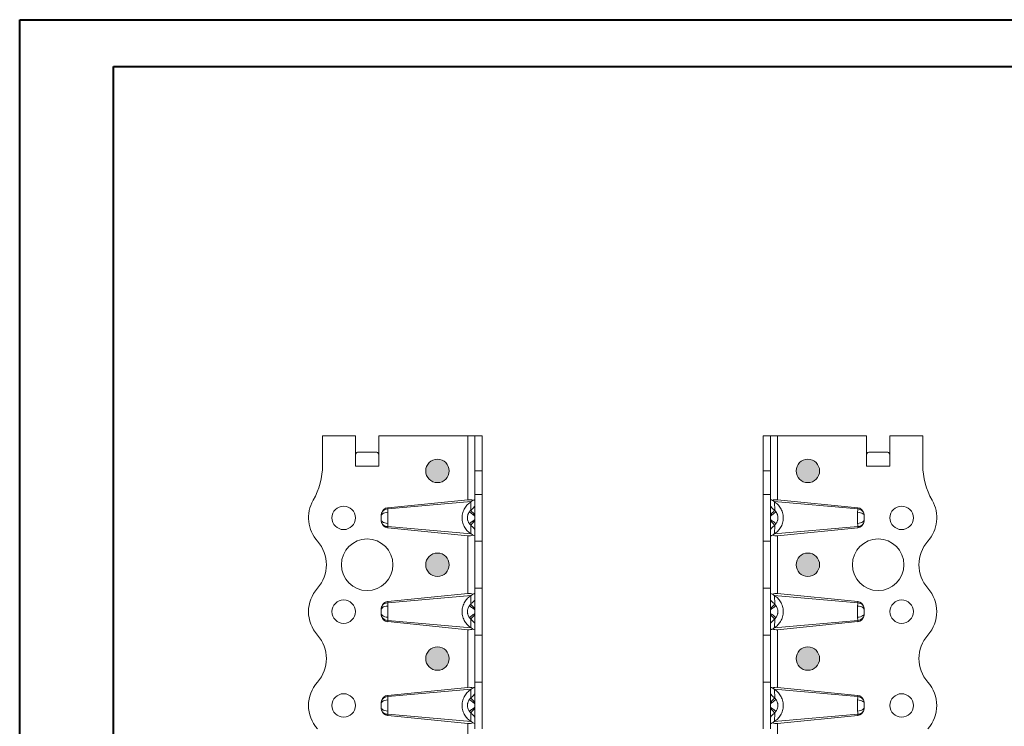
# Model space of a CAD drawing. Header units: millimetres. Extents: x 0 to 210, y 0 to 297.
# Tile 7 of 8: x 0 to 105, y 222 to 297. Entities that reach past the tile are written whole.
import ezdxf

# ---------------------------------------------------------------- set-up
doc = ezdxf.new("R2010")
doc.units = ezdxf.units.MM

msp = doc.modelspace()

# ---------------------------------------------------------------- hatches: boundary and pattern name
at = {"linetype": 'Continuous'}
h = msp.add_hatch(color=7, dxfattribs=at)
edge = h.paths.add_edge_path(flags=0)
edge.add_arc((44.63, 249.12), 1.25, 0, 360)
h = msp.add_hatch(color=7, dxfattribs=at)
edge = h.paths.add_edge_path(flags=0)
edge.add_arc((84.13, 249.12), 1.25, 0, 360)
h = msp.add_hatch(color=7, dxfattribs=at)
edge = h.paths.add_edge_path(flags=0)
edge.add_arc((44.63, 239.12), 1.25, 0, 360)
h = msp.add_hatch(color=7, dxfattribs=at)
edge = h.paths.add_edge_path(flags=0)
edge.add_arc((84.13, 239.12), 1.25, 0, 360)
h = msp.add_hatch(color=7, dxfattribs=at)
edge = h.paths.add_edge_path(flags=0)
edge.add_arc((44.63, 229.12), 1.25, 0, 360)
h = msp.add_hatch(color=7, dxfattribs=at)
edge = h.paths.add_edge_path(flags=0)
edge.add_arc((84.13, 229.12), 1.25, 0, 360)

# ---------------------------------------------------------------- linework, layer by layer
at = {"color": 7, "linetype": 'Continuous', "lineweight": 40}
for p, q in [((0.08, 0.21), (0.08, 297.21)), ((0.08, 297.21), (210.08, 297.21)), ((10.08, 292.21), (205.08, 292.21)), ((10.08, 5.21), (10.08, 292.21))]:
    msp.add_line(p, q, dxfattribs=at)
at = {"color": 7, "linetype": 'Continuous', "lineweight": 15}
for p, q in [((32.38, 252.87), (32.38, 249.74)), ((35.88, 252.87), (32.38, 252.87)), ((35.88, 249.62), (35.88, 252.87)), ((38.38, 252.87), (38.38, 249.62)), ((38.38, 252.87), (47.88, 252.87)), ((47.88, 252.87), (47.88, 246.05)), ((48.63, 252.87), (47.88, 252.87)), ((48.63, 252.87), (49.38, 252.87)), ((48.63, 249.12), (48.63, 252.87)), ((49.38, 252.87), (49.38, 249.12)), ((79.38, 252.87), (80.13, 252.87)), ((79.38, 249.12), (79.38, 252.87)), ((80.13, 252.87), (80.13, 249.12)), ((80.13, 252.87), (80.88, 252.87)), ((80.88, 246.05), (80.88, 252.87)), ((80.88, 252.87), (90.38, 252.87)), ((90.38, 249.62), (90.38, 252.87)), ((92.88, 252.87), (92.88, 249.62)), ((96.38, 252.87), (92.88, 252.87)), ((96.38, 249.74), (96.38, 252.87)), ((38.07, 251.12), (36.2, 251.12)), ((92.57, 251.12), (90.7, 251.12)), ((35.89, 250.92), (35.89, 249.62)), ((38.38, 249.62), (38.38, 250.92)), ((90.39, 250.92), (90.39, 249.62)), ((92.88, 249.62), (92.88, 250.92)), ((35.89, 249.62), (35.88, 249.62)), ((35.89, 249.62), (35.89, 249.62)), ((38.38, 249.62), (35.89, 249.62)), ((38.38, 249.62), (38.38, 249.62)), ((38.38, 249.62), (38.38, 249.62)), ((49.38, 249.12), (48.63, 249.12)), ((48.63, 246.62), (48.63, 249.12)), ((49.38, 249.12), (49.38, 246.62)), ((79.38, 249.12), (80.13, 249.12)), ((79.38, 246.62), (79.38, 249.12)), ((80.13, 249.12), (80.13, 246.62)), ((90.39, 249.62), (90.38, 249.62)), ((90.39, 249.62), (90.39, 249.62)), ((92.88, 249.62), (90.39, 249.62)), ((92.88, 249.62), (92.88, 249.62)), ((92.88, 249.62), (92.88, 249.62)), ((39.32, 245.19), (47.88, 246.05)), ((48.22, 245.85), (39.32, 245.07)), ((48.18, 244.91), (48.19, 245.83)), ((49.38, 246.62), (48.63, 246.62)), ((48.63, 241.62), (48.63, 246.62)), ((49.38, 246.62), (49.38, 241.62)), ((79.38, 246.62), (80.13, 246.62)), ((79.38, 241.62), (79.38, 246.62)), ((80.13, 246.62), (80.13, 241.62)), ((89.45, 245.07), (80.55, 245.85)), ((80.57, 245.83), (80.59, 244.91)), ((80.88, 246.05), (89.45, 245.19)), ((39.32, 245.07), (39.32, 245.19)), ((89.45, 245.19), (89.45, 245.07)), ((39.32, 243.18), (48.22, 242.4)), ((39.32, 243.06), (39.32, 243.18)), ((47.88, 242.2), (39.32, 243.06)), ((48.19, 242.42), (48.18, 243.33)), ((80.55, 242.4), (89.45, 243.18)), ((80.59, 243.33), (80.57, 242.42)), ((89.45, 243.06), (80.88, 242.2)), ((89.45, 243.18), (89.45, 243.06)), ((47.88, 242.2), (47.88, 236.05)), ((49.38, 241.62), (48.63, 241.62)), ((48.63, 236.62), (48.63, 241.62)), ((49.38, 241.62), (49.38, 236.62)), ((79.38, 241.62), (80.13, 241.62)), ((79.38, 236.62), (79.38, 241.62)), ((80.13, 241.62), (80.13, 236.62)), ((80.88, 236.05), (80.88, 242.2)), ((49.38, 236.62), (48.63, 236.62)), ((48.63, 231.62), (48.63, 236.62)), ((49.38, 236.62), (49.38, 231.62)), ((79.38, 236.62), (80.13, 236.62)), ((79.38, 231.62), (79.38, 236.62)), ((80.13, 236.62), (80.13, 231.62)), ((39.32, 235.19), (47.88, 236.05)), ((48.22, 235.85), (39.32, 235.07)), ((48.18, 234.91), (48.19, 235.83)), ((89.45, 235.07), (80.55, 235.85)), ((80.57, 235.83), (80.59, 234.91)), ((80.88, 236.05), (89.45, 235.19)), ((39.32, 235.07), (39.32, 235.19)), ((89.45, 235.19), (89.45, 235.07)), ((39.32, 233.18), (48.22, 232.4)), ((39.32, 233.06), (39.32, 233.18)), ((48.19, 232.42), (48.18, 233.33)), ((80.55, 232.4), (89.45, 233.18)), ((80.59, 233.33), (80.57, 232.42)), ((89.45, 233.18), (89.45, 233.06)), ((47.88, 232.2), (39.32, 233.06)), ((47.88, 232.2), (47.88, 226.05)), ((89.45, 233.06), (80.88, 232.2)), ((80.88, 226.05), (80.88, 232.2)), ((49.38, 231.62), (48.63, 231.62)), ((48.63, 226.62), (48.63, 231.62)), ((49.38, 231.62), (49.38, 226.62)), ((79.38, 231.62), (80.13, 231.62)), ((79.38, 226.62), (79.38, 231.62)), ((80.13, 231.62), (80.13, 226.62)), ((39.32, 225.19), (47.88, 226.05)), ((48.22, 225.85), (39.32, 225.07)), ((48.18, 224.91), (48.19, 225.83)), ((49.38, 226.62), (48.63, 226.62)), ((48.63, 221.62), (48.63, 226.62)), ((49.38, 226.62), (49.38, 221.62)), ((79.38, 226.62), (80.13, 226.62)), ((79.38, 221.62), (79.38, 226.62)), ((80.13, 226.62), (80.13, 221.62)), ((89.45, 225.07), (80.55, 225.85)), ((80.57, 225.83), (80.59, 224.91)), ((80.88, 226.05), (89.45, 225.19)), ((39.32, 225.07), (39.32, 225.19)), ((89.45, 225.19), (89.45, 225.07)), ((39.32, 223.18), (48.22, 222.4)), ((39.32, 223.06), (39.32, 223.18)), ((47.88, 222.2), (39.32, 223.06)), ((48.19, 222.42), (48.18, 223.33)), ((80.55, 222.4), (89.45, 223.18)), ((80.59, 223.33), (80.57, 222.42)), ((89.45, 223.06), (80.88, 222.2)), ((89.45, 223.18), (89.45, 223.06)), ((47.88, 222.2), (47.88, 216.05)), ((80.88, 216.05), (80.88, 222.2))]:
    msp.add_line(p, q, dxfattribs=at)
for centre, radius in [((44.63, 249.12), 1.25), ((84.13, 249.12), 1.25), ((34.63, 244.12), 1.25), ((94.13, 244.12), 1.25), ((37.13, 239.12), 2.75), ((91.63, 239.12), 2.75), ((44.63, 239.12), 1.25), ((84.13, 239.12), 1.25), ((34.63, 234.12), 1.25), ((94.13, 234.12), 1.25), ((44.63, 229.12), 1.25), ((84.13, 229.12), 1.25), ((34.63, 224.12), 1.25), ((94.13, 224.12), 1.25)]:
    msp.add_circle(centre, radius, dxfattribs=at)
at = {"color": 7, "linetype": 'Continuous', "lineweight": 0}
for centre in [(44.63, 249.12), (84.13, 249.12), (44.63, 239.12), (84.13, 239.12), (44.63, 229.12), (84.13, 229.12)]:
    msp.add_circle(centre, 1.25, dxfattribs=at)
at = {"color": 7, "linetype": 'Continuous', "lineweight": 15}
for centre, radius, start, end in [((24.88, 249.74), 7.5, 330.0736, 0), ((103.88, 249.74), 7.5, 180, 209.9264), ((34.63, 244.12), 3.75, 150.0736, 221.8103), ((94.13, 244.12), 3.75, 318.1897, 29.9264), ((29.04, 239.12), 3.75, 318.1897, 41.8103), ((99.72, 239.12), 3.75, 138.1897, 221.8103), ((34.63, 234.12), 3.75, 138.1897, 221.8103), ((94.13, 234.12), 3.75, 318.1897, 41.8103), ((29.04, 229.12), 3.75, 318.1897, 41.8103), ((99.72, 229.12), 3.75, 138.1897, 221.8103), ((34.63, 224.12), 3.75, 138.1897, 221.8103), ((94.13, 224.12), 3.75, 318.1897, 41.8103)]:
    msp.add_arc(centre, radius, start, end, dxfattribs=at)
for centre, major_axis, ratio, start_param, end_param in [((36.2, 249.62), (0, 1.5), 0.415, 0, 0.523599), ((38.07, 249.62), (0, 1.5), 0.415, 5.759587, 6.283185), ((90.7, 249.62), (0, 1.5), 0.415, 0, 0.523599), ((92.57, 249.62), (0, 1.5), 0.415, 5.759587, 6.283185), ((47.88, 245.65), (0.748, 0.104), 0.526022, 0.708779, 1.497812), ((80.88, 245.65), (0.748, -0.104), 0.526022, 1.64378, 2.432814), ((39.38, 244.35), (0, 0.85), 0.882353, 0.088007, 1.236214), ((89.38, 244.35), (0, -0.85), 0.882353, 1.905379, 3.053585), ((39.38, 243.9), (0, 0.85), 0.882353, 1.905379, 3.053585), ((89.38, 243.9), (0, -0.85), 0.882353, 0.088007, 1.236214), ((47.88, 242.6), (0.748, -0.104), 0.526022, 4.785373, 5.574407), ((80.88, 242.6), (0.748, 0.104), 0.526022, 3.850371, 4.639405), ((47.88, 235.65), (0.748, 0.104), 0.526022, 0.708779, 1.497812), ((80.88, 235.65), (0.748, -0.104), 0.526022, 1.64378, 2.432814), ((39.38, 234.35), (0, 0.85), 0.882353, 0.088007, 1.236214), ((89.38, 234.35), (0, -0.85), 0.882353, 1.905379, 3.053585), ((39.38, 233.9), (0, 0.85), 0.882353, 1.905379, 3.053585), ((89.38, 233.9), (0, -0.85), 0.882353, 0.088007, 1.236214), ((47.88, 232.6), (0.748, -0.104), 0.526022, 4.785373, 5.574407), ((80.88, 232.6), (0.748, 0.104), 0.526022, 3.850371, 4.639405), ((47.88, 225.65), (0.748, 0.104), 0.526022, 0.708779, 1.497812), ((80.88, 225.65), (0.748, -0.104), 0.526022, 1.64378, 2.432814), ((39.38, 224.35), (0, 0.85), 0.882353, 0.088007, 1.236214), ((89.38, 224.35), (0, -0.85), 0.882353, 1.905379, 3.053585), ((39.38, 223.9), (0, 0.85), 0.882353, 1.905379, 3.053585), ((89.38, 223.9), (0, -0.85), 0.882353, 0.088007, 1.236214), ((47.88, 222.6), (0.748, -0.104), 0.526022, 4.785373, 5.574407), ((80.88, 222.6), (0.748, 0.104), 0.526022, 3.850371, 4.639405)]:
    msp.add_ellipse(centre, major_axis=major_axis, ratio=ratio, start_param=start_param, end_param=end_param, dxfattribs=at)
for points, knots in [([(48.19, 242.42), (48.13, 242.46), (48.07, 242.5), (47.95, 242.6), (47.9, 242.65), (47.74, 242.81), (47.64, 242.94), (47.5, 243.15), (47.46, 243.23), (47.39, 243.39), (47.36, 243.48), (47.31, 243.65), (47.29, 243.74), (47.26, 243.93), (47.25, 244.02), (47.25, 244.22), (47.26, 244.31), (47.29, 244.5), (47.31, 244.59), (47.36, 244.77), (47.39, 244.85), (47.46, 245.01), (47.5, 245.09), (47.63, 245.31), (47.73, 245.43), (47.9, 245.6), (47.95, 245.65), (48.07, 245.75), (48.13, 245.79), (48.19, 245.83)], [0, 0, 0, 0, 0.0625, 0.0625, 0.125, 0.125, 0.25, 0.25, 0.3125, 0.3125, 0.375, 0.375, 0.4375, 0.4375, 0.5, 0.5, 0.5625, 0.5625, 0.625, 0.625, 0.6875, 0.6875, 0.75, 0.75, 0.875, 0.875, 0.9375, 0.9375, 1, 1, 1, 1]), ([(48.41, 245.98), (48.45, 246), (48.48, 246.01), (48.53, 246.03), (48.56, 246.04), (48.61, 246.06), (48.63, 246.06), (48.63, 246.05)], [0, 0, 0, 0, 0.25, 0.25, 0.5, 0.5, 1, 1, 1, 1]), ([(80.13, 246.05), (80.13, 246.06), (80.14, 246.06), (80.16, 246.06), (80.17, 246.05), (80.23, 246.04), (80.28, 246.01), (80.35, 245.98)], [0, 0, 0, 0, 0.25, 0.25, 0.5, 0.5, 1, 1, 1, 1]), ([(80.57, 245.83), (80.63, 245.79), (80.69, 245.75), (80.81, 245.65), (80.87, 245.6), (81.03, 245.44), (81.13, 245.31), (81.26, 245.09), (81.3, 245.02), (81.37, 244.86), (81.41, 244.77), (81.46, 244.6), (81.48, 244.5), (81.51, 244.32), (81.51, 244.23), (81.51, 244.03), (81.51, 243.94), (81.48, 243.75), (81.46, 243.66), (81.41, 243.48), (81.38, 243.4), (81.31, 243.24), (81.26, 243.16), (81.13, 242.94), (81.03, 242.82), (80.87, 242.65), (80.81, 242.6), (80.69, 242.5), (80.63, 242.46), (80.57, 242.42)], [0, 0, 0, 0, 0.0625, 0.0625, 0.125, 0.125, 0.25, 0.25, 0.3125, 0.3125, 0.375, 0.375, 0.4375, 0.4375, 0.5, 0.5, 0.5625, 0.5625, 0.625, 0.625, 0.6875, 0.6875, 0.75, 0.75, 0.875, 0.875, 0.9375, 0.9375, 1, 1, 1, 1]), ([(39.32, 244.72), (39.22, 244.71), (39.01, 244.68), (38.78, 244.57), (38.66, 244.44), (38.63, 244.35), (38.63, 244.3)], [0, 0, 0, 0, 0.285714, 0.571429, 0.785714, 1, 1, 1, 1]), ([(39.32, 245.07), (39.21, 245.06), (39, 245), (38.78, 244.83), (38.7, 244.69), (38.67, 244.63)], [0, 0, 0, 0, 0.2857143, 0.5714286, 0.7743367, 0.7743367, 0.7743367, 0.7743367]), ([(39.32, 244.72), (39.32, 244.78), (39.32, 244.92), (39.32, 245.02), (39.32, 245.07)], [-0.03148795, -0.03148795, -0.03148795, -0.03148795, -0.0179513, 0.00000001, 0.00000001, 0.00000001, 0.00000001]), ([(39.32, 243.53), (39.32, 243.58), (39.33, 243.69), (39.33, 243.86), (39.33, 244.03), (39.33, 244.18), (39.33, 244.3), (39.33, 244.39), (39.33, 244.54), (39.32, 244.64), (39.32, 244.72)], [-0.10675045, -0.10675045, -0.10675045, -0.10675045, -0.09599928, -0.0852481, -0.07449692, -0.06374574, -0.05837015, -0.05299456, -0.04761897, -0.03149221, -0.03149221, -0.03149221, -0.03149221]), ([(48.03, 244.75), (48, 244.7), (47.95, 244.62), (47.89, 244.51), (47.85, 244.38), (47.82, 244.22), (47.82, 244.04), (47.84, 243.91), (47.88, 243.79), (47.92, 243.68), (47.98, 243.57), (48.01, 243.52), (48.03, 243.5)], [-0.09692135, -0.09692135, -0.09692135, -0.09692135, -0.08573721, -0.08014514, -0.07455307, -0.06336893, -0.05218479, -0.04379669, -0.04100065, -0.02981651, -0.02422444, -0.01863237, -0.01863237, -0.01863237, -0.01863237]), ([(48.18, 244.91), (48.17, 244.91), (48.15, 244.89), (48.11, 244.85), (48.07, 244.8), (48.04, 244.77), (48.03, 244.75)], [0, 0, 0, 0, 0.165458, 0.391319, 0.696018, 1, 1, 1, 1]), ([(48.03, 244.75), (48.03, 244.75), (48.03, 244.75), (48.03, 244.75), (48.04, 244.74), (48.05, 244.73), (48.08, 244.72), (48.13, 244.68), (48.25, 244.59), (48.44, 244.45), (48.57, 244.35), (48.63, 244.31)], [0, 0, 0, 0, 0.017857, 0.035714, 0.071429, 0.142857, 0.214286, 0.285714, 0.571429, 0.785714, 1, 1, 1, 1]), ([(48.63, 245.36), (48.58, 245.3), (48.52, 245.25), (48.42, 245.15), (48.37, 245.1), (48.29, 245.03), (48.26, 245), (48.21, 244.95), (48.2, 244.93), (48.18, 244.91)], [-0.126791, -0.126791, -0.126791, -0.126791, -0.0817802, -0.0817802, -0.0412071, -0.0412071, -0.0158489, -0.0158489, 0, 0, 0, 0]), ([(48.18, 244.91), (48.19, 244.9), (48.3, 244.79), (48.53, 244.55), (48.63, 244.44)], [0, 0, 0, 0, 0.5, 0.9184242, 0.9184242, 0.9184242, 0.9184242]), ([(80.59, 244.91), (80.57, 244.93), (80.55, 244.95), (80.5, 245), (80.47, 245.03), (80.39, 245.1), (80.34, 245.15), (80.24, 245.25), (80.19, 245.3), (80.13, 245.36)], [-0.126791, -0.126791, -0.126791, -0.126791, -0.1109421, -0.1109421, -0.0855839, -0.0855839, -0.0450108, -0.0450108, 0, 0, 0, 0]), ([(80.13, 244.44), (80.24, 244.55), (80.47, 244.79), (80.58, 244.9), (80.59, 244.91)], [0, 0, 0, 0, 0.4184242, 0.9184242, 0.9184242, 0.9184242, 0.9184242]), ([(80.13, 244.31), (80.2, 244.35), (80.33, 244.45), (80.52, 244.59), (80.63, 244.68), (80.69, 244.72), (80.71, 244.73), (80.72, 244.74), (80.73, 244.75), (80.73, 244.75), (80.73, 244.75), (80.73, 244.75)], [0, 0, 0, 0, 0.214286, 0.428571, 0.714286, 0.785714, 0.857143, 0.928571, 0.964286, 0.982143, 1, 1, 1, 1]), ([(80.73, 244.75), (80.72, 244.77), (80.7, 244.8), (80.65, 244.86), (80.61, 244.89), (80.59, 244.91)], [0, 0, 0, 0, 0.279334, 0.608707, 1, 1, 1, 1]), ([(80.73, 243.5), (80.75, 243.52), (80.79, 243.57), (80.85, 243.68), (80.89, 243.79), (80.92, 243.91), (80.94, 244.04), (80.94, 244.22), (80.91, 244.38), (80.87, 244.51), (80.82, 244.62), (80.77, 244.7), (80.73, 244.75)], [-0.09692135, -0.09692135, -0.09692135, -0.09692135, -0.09132928, -0.08573721, -0.07455307, -0.07175704, -0.06336893, -0.05218479, -0.04100065, -0.03540858, -0.02981651, -0.01863237, -0.01863237, -0.01863237, -0.01863237]), ([(89.45, 245.07), (89.45, 245.02), (89.44, 244.92), (89.44, 244.78), (89.44, 244.72)], [-0.03148795, -0.03148795, -0.03148795, -0.03148795, -0.01353664, 0.00000001, 0.00000001, 0.00000001, 0.00000001]), ([(89.44, 244.72), (89.44, 244.64), (89.44, 244.54), (89.44, 244.39), (89.44, 244.3), (89.44, 244.18), (89.44, 244.03), (89.44, 243.86), (89.44, 243.69), (89.44, 243.58), (89.44, 243.53)], [-0.10675045, -0.10675045, -0.10675045, -0.10675045, -0.09062369, -0.0852481, -0.07987251, -0.07449692, -0.06374574, -0.05299456, -0.04224338, -0.03149221, -0.03149221, -0.03149221, -0.03149221]), ([(89.44, 244.72), (89.55, 244.71), (89.76, 244.68), (89.98, 244.57), (90.11, 244.44), (90.13, 244.35), (90.13, 244.3)], [0, 0, 0, 0, 0.285714, 0.571429, 0.785714, 1, 1, 1, 1]), ([(90.09, 244.63), (90.07, 244.69), (89.98, 244.83), (89.76, 245), (89.55, 245.06), (89.45, 245.07)], [0, 0, 0, 0, 0.202908, 0.4886222, 0.7743365, 0.7743365, 0.7743365, 0.7743365]), ([(38.63, 244.3), (38.63, 244.28), (38.63, 244.25), (38.63, 244.2), (38.63, 244.18), (38.63, 244.14), (38.63, 244.1), (38.63, 244.04), (38.63, 243.99), (38.63, 243.96), (38.63, 243.95)], [-0.10675045, -0.10675045, -0.10675045, -0.10675045, -0.09062369, -0.0852481, -0.07987251, -0.07449692, -0.06374574, -0.05299456, -0.04224338, -0.03149221, -0.03149221, -0.03149221, -0.03149221]), ([(39.32, 243.53), (39.22, 243.54), (39.01, 243.57), (38.78, 243.68), (38.66, 243.81), (38.63, 243.9), (38.63, 243.95)], [0, 0, 0, 0, 0.285714, 0.571429, 0.785714, 1, 1, 1, 1]), ([(38.67, 243.62), (38.7, 243.56), (38.78, 243.42), (39, 243.25), (39.21, 243.19), (39.32, 243.18)], [0, 0, 0, 0, 0.2029082, 0.4886224, 0.7743367, 0.7743367, 0.7743367, 0.7743367]), ([(48.63, 243.94), (48.57, 243.89), (48.44, 243.8), (48.25, 243.66), (48.13, 243.57), (48.08, 243.53), (48.05, 243.52), (48.04, 243.51), (48.03, 243.5), (48.03, 243.5), (48.03, 243.5), (48.03, 243.5)], [0, 0, 0, 0, 0.214286, 0.428571, 0.714286, 0.785714, 0.857143, 0.928571, 0.964286, 0.982143, 1, 1, 1, 1]), ([(48.63, 243.81), (48.53, 243.7), (48.3, 243.46), (48.19, 243.35), (48.18, 243.33)], [0, 0, 0, 0, 0.4184242, 0.9184242, 0.9184242, 0.9184242, 0.9184242]), ([(80.73, 243.5), (80.73, 243.5), (80.73, 243.5), (80.73, 243.5), (80.72, 243.51), (80.71, 243.52), (80.69, 243.53), (80.63, 243.57), (80.52, 243.66), (80.33, 243.8), (80.2, 243.89), (80.13, 243.94)], [0, 0, 0, 0, 0.017857, 0.035714, 0.071429, 0.142857, 0.214286, 0.285714, 0.571429, 0.785714, 1, 1, 1, 1]), ([(80.59, 243.33), (80.58, 243.35), (80.47, 243.46), (80.24, 243.7), (80.13, 243.81)], [0, 0, 0, 0, 0.5, 0.9184242, 0.9184242, 0.9184242, 0.9184242]), ([(89.44, 243.53), (89.55, 243.54), (89.76, 243.57), (89.98, 243.68), (90.11, 243.81), (90.13, 243.9), (90.13, 243.95)], [0, 0, 0, 0, 0.285714, 0.571429, 0.785714, 1, 1, 1, 1]), ([(89.45, 243.18), (89.55, 243.19), (89.76, 243.25), (89.98, 243.42), (90.07, 243.56), (90.09, 243.62)], [0, 0, 0, 0, 0.2857143, 0.5714286, 0.7743365, 0.7743365, 0.7743365, 0.7743365]), ([(90.13, 243.95), (90.13, 243.96), (90.13, 243.99), (90.13, 244.04), (90.13, 244.1), (90.13, 244.14), (90.13, 244.18), (90.13, 244.2), (90.13, 244.25), (90.13, 244.28), (90.13, 244.3)], [-0.10675045, -0.10675045, -0.10675045, -0.10675045, -0.09599928, -0.0852481, -0.07449692, -0.06374574, -0.05837015, -0.05299456, -0.04761897, -0.03149221, -0.03149221, -0.03149221, -0.03149221]), ([(39.32, 243.18), (39.32, 243.22), (39.32, 243.29), (39.32, 243.41), (39.32, 243.49), (39.32, 243.53)], [-0.03148796, -0.03148796, -0.03148796, -0.03148796, -0.01807564, -0.00903782, 0, 0, 0, 0]), ([(48.03, 243.5), (48.04, 243.48), (48.07, 243.45), (48.12, 243.39), (48.16, 243.35), (48.18, 243.33)], [0, 0, 0, 0, 0.304914, 0.6087, 1, 1, 1, 1]), ([(48.18, 243.33), (48.2, 243.32), (48.21, 243.3), (48.26, 243.25), (48.29, 243.22), (48.37, 243.14), (48.42, 243.1), (48.52, 243), (48.58, 242.95), (48.63, 242.89)], [-0.126791, -0.126791, -0.126791, -0.126791, -0.1109421, -0.1109421, -0.0855839, -0.0855839, -0.0450108, -0.0450108, 0, 0, 0, 0]), ([(80.13, 242.89), (80.19, 242.95), (80.24, 243), (80.34, 243.1), (80.39, 243.14), (80.47, 243.22), (80.5, 243.25), (80.55, 243.3), (80.57, 243.32), (80.59, 243.33)], [-0.126791, -0.126791, -0.126791, -0.126791, -0.0817802, -0.0817802, -0.0412071, -0.0412071, -0.0158489, -0.0158489, 0, 0, 0, 0]), ([(80.59, 243.33), (80.6, 243.34), (80.62, 243.36), (80.65, 243.4), (80.69, 243.45), (80.72, 243.48), (80.73, 243.5)], [0, 0, 0, 0, 0.1654514, 0.3913233, 0.6957812, 1, 1, 1, 1]), ([(89.44, 243.53), (89.44, 243.49), (89.44, 243.41), (89.45, 243.29), (89.45, 243.22), (89.45, 243.18)], [-0.03148796, -0.03148796, -0.03148796, -0.03148796, -0.02245014, -0.01341232, 0, 0, 0, 0]), ([(48.63, 242.2), (48.63, 242.19), (48.63, 242.19), (48.61, 242.19), (48.59, 242.19), (48.54, 242.21), (48.48, 242.23), (48.41, 242.26)], [0, 0, 0, 0, 0.25, 0.25, 0.5, 0.5, 1, 1, 1, 1]), ([(80.35, 242.26), (80.32, 242.25), (80.29, 242.24), (80.23, 242.22), (80.21, 242.21), (80.15, 242.19), (80.13, 242.19), (80.13, 242.2)], [0, 0, 0, 0, 0.25, 0.25, 0.5, 0.5, 1, 1, 1, 1]), ([(48.19, 232.42), (48.13, 232.46), (48.07, 232.5), (47.95, 232.6), (47.9, 232.65), (47.74, 232.81), (47.64, 232.94), (47.5, 233.15), (47.46, 233.23), (47.39, 233.39), (47.36, 233.48), (47.31, 233.65), (47.29, 233.74), (47.26, 233.93), (47.25, 234.02), (47.25, 234.22), (47.26, 234.31), (47.29, 234.5), (47.31, 234.59), (47.36, 234.77), (47.39, 234.85), (47.46, 235.01), (47.5, 235.09), (47.63, 235.31), (47.73, 235.43), (47.9, 235.6), (47.95, 235.65), (48.07, 235.75), (48.13, 235.79), (48.19, 235.83)], [0, 0, 0, 0, 0.0625, 0.0625, 0.125, 0.125, 0.25, 0.25, 0.3125, 0.3125, 0.375, 0.375, 0.4375, 0.4375, 0.5, 0.5, 0.5625, 0.5625, 0.625, 0.625, 0.6875, 0.6875, 0.75, 0.75, 0.875, 0.875, 0.9375, 0.9375, 1, 1, 1, 1]), ([(48.63, 235.36), (48.58, 235.3), (48.52, 235.25), (48.42, 235.15), (48.37, 235.1), (48.29, 235.03), (48.26, 235), (48.21, 234.95), (48.2, 234.93), (48.18, 234.91)], [-0.126791, -0.126791, -0.126791, -0.126791, -0.0817802, -0.0817802, -0.0412071, -0.0412071, -0.0158489, -0.0158489, 0, 0, 0, 0]), ([(48.41, 235.98), (48.45, 236), (48.48, 236.01), (48.53, 236.03), (48.56, 236.04), (48.61, 236.06), (48.63, 236.06), (48.63, 236.05)], [0, 0, 0, 0, 0.25, 0.25, 0.5, 0.5, 1, 1, 1, 1]), ([(80.13, 236.05), (80.13, 236.06), (80.14, 236.06), (80.16, 236.06), (80.17, 236.05), (80.23, 236.04), (80.28, 236.01), (80.35, 235.98)], [0, 0, 0, 0, 0.25, 0.25, 0.5, 0.5, 1, 1, 1, 1]), ([(80.59, 234.91), (80.57, 234.93), (80.55, 234.95), (80.5, 235), (80.47, 235.03), (80.39, 235.1), (80.34, 235.15), (80.24, 235.25), (80.19, 235.3), (80.13, 235.36)], [-0.126791, -0.126791, -0.126791, -0.126791, -0.1109421, -0.1109421, -0.0855839, -0.0855839, -0.0450108, -0.0450108, 0, 0, 0, 0]), ([(80.57, 235.83), (80.63, 235.79), (80.69, 235.75), (80.81, 235.65), (80.87, 235.6), (81.03, 235.44), (81.13, 235.31), (81.26, 235.09), (81.3, 235.02), (81.37, 234.86), (81.41, 234.77), (81.46, 234.6), (81.48, 234.5), (81.51, 234.32), (81.51, 234.23), (81.51, 234.03), (81.51, 233.94), (81.48, 233.75), (81.46, 233.66), (81.41, 233.48), (81.38, 233.4), (81.31, 233.24), (81.26, 233.16), (81.13, 232.94), (81.03, 232.82), (80.87, 232.65), (80.81, 232.6), (80.69, 232.5), (80.63, 232.46), (80.57, 232.42)], [0, 0, 0, 0, 0.0625, 0.0625, 0.125, 0.125, 0.25, 0.25, 0.3125, 0.3125, 0.375, 0.375, 0.4375, 0.4375, 0.5, 0.5, 0.5625, 0.5625, 0.625, 0.625, 0.6875, 0.6875, 0.75, 0.75, 0.875, 0.875, 0.9375, 0.9375, 1, 1, 1, 1]), ([(39.32, 234.72), (39.22, 234.71), (39.01, 234.68), (38.78, 234.57), (38.66, 234.44), (38.63, 234.35), (38.63, 234.3)], [0, 0, 0, 0, 0.285714, 0.571429, 0.785714, 1, 1, 1, 1]), ([(38.63, 234.3), (38.63, 234.28), (38.63, 234.25), (38.63, 234.2), (38.63, 234.18), (38.63, 234.14), (38.63, 234.1), (38.63, 234.04), (38.63, 233.99), (38.63, 233.96), (38.63, 233.95)], [-0.10675045, -0.10675045, -0.10675045, -0.10675045, -0.09062369, -0.0852481, -0.07987251, -0.07449692, -0.06374574, -0.05299456, -0.04224338, -0.03149221, -0.03149221, -0.03149221, -0.03149221]), ([(39.32, 235.07), (39.21, 235.06), (39, 235), (38.78, 234.83), (38.7, 234.69), (38.67, 234.63)], [0, 0, 0, 0, 0.2857143, 0.5714286, 0.7743368, 0.7743368, 0.7743368, 0.7743368]), ([(39.32, 234.72), (39.32, 234.78), (39.32, 234.92), (39.32, 235.02), (39.32, 235.07)], [-0.03148795, -0.03148795, -0.03148795, -0.03148795, -0.0179513, 0.00000001, 0.00000001, 0.00000001, 0.00000001]), ([(39.32, 233.53), (39.32, 233.58), (39.33, 233.69), (39.33, 233.86), (39.33, 234.03), (39.33, 234.18), (39.33, 234.3), (39.33, 234.39), (39.33, 234.54), (39.32, 234.64), (39.32, 234.72)], [-0.10675045, -0.10675045, -0.10675045, -0.10675045, -0.09599928, -0.0852481, -0.07449692, -0.06374574, -0.05837015, -0.05299456, -0.04761897, -0.03149221, -0.03149221, -0.03149221, -0.03149221]), ([(48.03, 234.75), (48, 234.7), (47.93, 234.6), (47.87, 234.45), (47.84, 234.32), (47.82, 234.19), (47.82, 234.06), (47.84, 233.93), (47.87, 233.8), (47.93, 233.65), (48, 233.55), (48.03, 233.5)], [-0.09692135, -0.09692135, -0.09692135, -0.09692135, -0.08573721, -0.07455307, -0.068961, -0.06336893, -0.05218479, -0.04659272, -0.04100065, -0.02981651, -0.01863237, -0.01863237, -0.01863237, -0.01863237]), ([(48.18, 234.91), (48.17, 234.91), (48.15, 234.89), (48.11, 234.85), (48.07, 234.8), (48.04, 234.77), (48.03, 234.75)], [0, 0, 0, 0, 0.1654549, 0.3913159, 0.6958734, 1, 1, 1, 1]), ([(48.03, 234.75), (48.03, 234.75), (48.03, 234.75), (48.03, 234.75), (48.04, 234.74), (48.05, 234.73), (48.08, 234.72), (48.13, 234.68), (48.25, 234.59), (48.44, 234.45), (48.57, 234.35), (48.63, 234.31)], [0, 0, 0, 0, 0.017857, 0.035714, 0.071429, 0.142857, 0.214286, 0.285714, 0.571429, 0.785714, 1, 1, 1, 1]), ([(48.18, 234.91), (48.19, 234.9), (48.3, 234.79), (48.53, 234.55), (48.63, 234.44)], [0, 0, 0, 0, 0.5, 0.9184242, 0.9184242, 0.9184242, 0.9184242]), ([(80.13, 234.44), (80.24, 234.55), (80.47, 234.79), (80.58, 234.9), (80.59, 234.91)], [0, 0, 0, 0, 0.4184242, 0.9184242, 0.9184242, 0.9184242, 0.9184242]), ([(80.13, 234.31), (80.2, 234.35), (80.33, 234.45), (80.52, 234.59), (80.63, 234.68), (80.69, 234.72), (80.71, 234.73), (80.72, 234.74), (80.73, 234.75), (80.73, 234.75), (80.73, 234.75), (80.73, 234.75)], [0, 0, 0, 0, 0.214286, 0.428571, 0.714286, 0.785714, 0.857143, 0.928571, 0.964286, 0.982143, 1, 1, 1, 1]), ([(80.73, 234.75), (80.72, 234.77), (80.7, 234.8), (80.65, 234.86), (80.61, 234.89), (80.59, 234.91)], [0, 0, 0, 0, 0.279852, 0.608705, 1, 1, 1, 1]), ([(80.73, 233.5), (80.77, 233.55), (80.84, 233.65), (80.89, 233.8), (80.92, 233.93), (80.94, 234.06), (80.94, 234.19), (80.92, 234.32), (80.89, 234.45), (80.83, 234.6), (80.77, 234.7), (80.73, 234.75)], [-0.09692135, -0.09692135, -0.09692135, -0.09692135, -0.08573721, -0.07455307, -0.068961, -0.06336893, -0.05218479, -0.04659272, -0.04100065, -0.02981651, -0.01863237, -0.01863237, -0.01863237, -0.01863237]), ([(89.45, 235.07), (89.45, 235.02), (89.44, 234.92), (89.44, 234.78), (89.44, 234.72)], [-0.03148795, -0.03148795, -0.03148795, -0.03148795, -0.01353664, 0.00000001, 0.00000001, 0.00000001, 0.00000001]), ([(89.44, 234.72), (89.44, 234.64), (89.44, 234.54), (89.44, 234.39), (89.44, 234.3), (89.44, 234.18), (89.44, 234.03), (89.44, 233.86), (89.44, 233.69), (89.44, 233.58), (89.44, 233.53)], [-0.10675045, -0.10675045, -0.10675045, -0.10675045, -0.09062369, -0.0852481, -0.07987251, -0.07449692, -0.06374574, -0.05299456, -0.04224338, -0.03149221, -0.03149221, -0.03149221, -0.03149221]), ([(89.44, 234.72), (89.55, 234.71), (89.76, 234.68), (89.98, 234.57), (90.11, 234.44), (90.13, 234.35), (90.13, 234.3)], [0, 0, 0, 0, 0.285714, 0.571429, 0.785714, 1, 1, 1, 1]), ([(90.09, 234.63), (90.07, 234.69), (89.98, 234.83), (89.76, 235), (89.55, 235.06), (89.45, 235.07)], [0, 0, 0, 0, 0.202908, 0.4886223, 0.7743366, 0.7743366, 0.7743366, 0.7743366]), ([(90.13, 233.95), (90.13, 233.96), (90.13, 233.99), (90.13, 234.04), (90.13, 234.1), (90.13, 234.14), (90.13, 234.18), (90.13, 234.2), (90.13, 234.25), (90.13, 234.28), (90.13, 234.3)], [-0.10675045, -0.10675045, -0.10675045, -0.10675045, -0.09599928, -0.0852481, -0.07449692, -0.06374574, -0.05837015, -0.05299456, -0.04761897, -0.03149221, -0.03149221, -0.03149221, -0.03149221]), ([(38.63, 233.95), (38.63, 233.9), (38.66, 233.81), (38.78, 233.68), (39.01, 233.57), (39.22, 233.54), (39.32, 233.53)], [0, 0, 0, 0, 0.214286, 0.428571, 0.714286, 1, 1, 1, 1]), ([(38.67, 233.62), (38.7, 233.56), (38.78, 233.42), (39, 233.25), (39.21, 233.19), (39.32, 233.18)], [0, 0, 0, 0, 0.2029133, 0.4886276, 0.7743419, 0.7743419, 0.7743419, 0.7743419]), ([(39.32, 233.18), (39.32, 233.22), (39.32, 233.32), (39.32, 233.46), (39.32, 233.53)], [-0.03148795, -0.03148795, -0.03148795, -0.03148795, -0.01574397, 0, 0, 0, 0]), ([(48.63, 233.94), (48.57, 233.89), (48.44, 233.8), (48.25, 233.66), (48.13, 233.57), (48.08, 233.53), (48.05, 233.52), (48.04, 233.51), (48.03, 233.5), (48.03, 233.5), (48.03, 233.5), (48.03, 233.5)], [0, 0, 0, 0, 0.214286, 0.428571, 0.714286, 0.785714, 0.857143, 0.928571, 0.964286, 0.982143, 1, 1, 1, 1]), ([(48.03, 233.5), (48.04, 233.48), (48.07, 233.45), (48.12, 233.39), (48.16, 233.35), (48.18, 233.33)], [0, 0, 0, 0, 0.2787042, 0.6087102, 1, 1, 1, 1]), ([(48.63, 233.81), (48.53, 233.7), (48.3, 233.46), (48.19, 233.35), (48.18, 233.33)], [0, 0, 0, 0, 0.4184242, 0.9184242, 0.9184242, 0.9184242, 0.9184242]), ([(48.18, 233.33), (48.2, 233.32), (48.21, 233.3), (48.26, 233.25), (48.29, 233.22), (48.37, 233.14), (48.42, 233.1), (48.52, 233), (48.58, 232.95), (48.63, 232.89)], [-0.126791, -0.126791, -0.126791, -0.126791, -0.1109421, -0.1109421, -0.0855839, -0.0855839, -0.0450108, -0.0450108, 0, 0, 0, 0]), ([(80.73, 233.5), (80.73, 233.5), (80.73, 233.5), (80.73, 233.5), (80.72, 233.51), (80.71, 233.52), (80.69, 233.53), (80.63, 233.57), (80.52, 233.66), (80.33, 233.8), (80.2, 233.89), (80.13, 233.94)], [0, 0, 0, 0, 0.017857, 0.035714, 0.071429, 0.142857, 0.214286, 0.285714, 0.571429, 0.785714, 1, 1, 1, 1]), ([(80.59, 233.33), (80.58, 233.35), (80.47, 233.46), (80.24, 233.7), (80.13, 233.81)], [0, 0, 0, 0, 0.5, 0.9184242, 0.9184242, 0.9184242, 0.9184242]), ([(80.13, 232.89), (80.19, 232.95), (80.24, 233), (80.34, 233.1), (80.39, 233.14), (80.47, 233.22), (80.5, 233.25), (80.55, 233.3), (80.57, 233.32), (80.59, 233.33)], [-0.126791, -0.126791, -0.126791, -0.126791, -0.0817802, -0.0817802, -0.0412071, -0.0412071, -0.0158489, -0.0158489, 0, 0, 0, 0]), ([(80.59, 233.33), (80.6, 233.34), (80.62, 233.36), (80.65, 233.4), (80.69, 233.45), (80.72, 233.48), (80.73, 233.5)], [0, 0, 0, 0, 0.1654525, 0.3913062, 0.6963308, 1, 1, 1, 1]), ([(89.44, 233.53), (89.55, 233.54), (89.76, 233.57), (89.98, 233.68), (90.11, 233.81), (90.13, 233.9), (90.13, 233.95)], [0, 0, 0, 0, 0.285714, 0.571429, 0.785714, 1, 1, 1, 1]), ([(89.44, 233.53), (89.44, 233.46), (89.44, 233.32), (89.45, 233.22), (89.45, 233.18)], [-0.03148795, -0.03148795, -0.03148795, -0.03148795, -0.01574397, 0, 0, 0, 0]), ([(89.45, 233.18), (89.55, 233.19), (89.76, 233.25), (89.98, 233.42), (90.07, 233.56), (90.09, 233.62)], [0, 0, 0, 0, 0.2857143, 0.5714286, 0.7743417, 0.7743417, 0.7743417, 0.7743417]), ([(48.63, 232.2), (48.63, 232.19), (48.63, 232.19), (48.61, 232.19), (48.59, 232.19), (48.54, 232.21), (48.48, 232.23), (48.41, 232.26)], [0, 0, 0, 0, 0.25, 0.25, 0.5, 0.5, 1, 1, 1, 1]), ([(80.35, 232.26), (80.32, 232.25), (80.29, 232.24), (80.23, 232.22), (80.21, 232.21), (80.15, 232.19), (80.13, 232.19), (80.13, 232.2)], [0, 0, 0, 0, 0.25, 0.25, 0.5, 0.5, 1, 1, 1, 1]), ([(48.19, 222.42), (48.13, 222.46), (48.07, 222.5), (47.95, 222.6), (47.9, 222.65), (47.74, 222.81), (47.64, 222.94), (47.5, 223.15), (47.46, 223.23), (47.39, 223.39), (47.36, 223.48), (47.31, 223.65), (47.29, 223.74), (47.26, 223.93), (47.25, 224.02), (47.25, 224.22), (47.26, 224.31), (47.29, 224.5), (47.31, 224.59), (47.36, 224.77), (47.39, 224.85), (47.46, 225.01), (47.5, 225.09), (47.63, 225.31), (47.73, 225.43), (47.9, 225.6), (47.95, 225.65), (48.07, 225.75), (48.13, 225.79), (48.19, 225.83)], [0, 0, 0, 0, 0.0625, 0.0625, 0.125, 0.125, 0.25, 0.25, 0.3125, 0.3125, 0.375, 0.375, 0.4375, 0.4375, 0.5, 0.5, 0.5625, 0.5625, 0.625, 0.625, 0.6875, 0.6875, 0.75, 0.75, 0.875, 0.875, 0.9375, 0.9375, 1, 1, 1, 1]), ([(48.41, 225.98), (48.45, 226), (48.48, 226.01), (48.53, 226.03), (48.56, 226.04), (48.61, 226.06), (48.63, 226.06), (48.63, 226.05)], [0, 0, 0, 0, 0.25, 0.25, 0.5, 0.5, 1, 1, 1, 1]), ([(80.13, 226.05), (80.13, 226.06), (80.14, 226.06), (80.16, 226.06), (80.17, 226.05), (80.23, 226.04), (80.28, 226.01), (80.35, 225.98)], [0, 0, 0, 0, 0.25, 0.25, 0.5, 0.5, 1, 1, 1, 1]), ([(80.57, 225.83), (80.63, 225.79), (80.69, 225.75), (80.81, 225.65), (80.87, 225.6), (81.03, 225.44), (81.13, 225.31), (81.26, 225.09), (81.3, 225.02), (81.37, 224.86), (81.41, 224.77), (81.46, 224.6), (81.48, 224.5), (81.51, 224.32), (81.51, 224.23), (81.51, 224.03), (81.51, 223.94), (81.48, 223.75), (81.46, 223.66), (81.41, 223.48), (81.38, 223.4), (81.31, 223.24), (81.26, 223.16), (81.13, 222.94), (81.03, 222.82), (80.87, 222.65), (80.81, 222.6), (80.69, 222.5), (80.63, 222.46), (80.57, 222.42)], [0, 0, 0, 0, 0.0625, 0.0625, 0.125, 0.125, 0.25, 0.25, 0.3125, 0.3125, 0.375, 0.375, 0.4375, 0.4375, 0.5, 0.5, 0.5625, 0.5625, 0.625, 0.625, 0.6875, 0.6875, 0.75, 0.75, 0.875, 0.875, 0.9375, 0.9375, 1, 1, 1, 1]), ([(39.32, 224.72), (39.22, 224.71), (39.01, 224.68), (38.78, 224.57), (38.66, 224.44), (38.63, 224.35), (38.63, 224.3)], [0, 0, 0, 0, 0.285714, 0.571429, 0.785714, 1, 1, 1, 1]), ([(39.32, 225.07), (39.21, 225.06), (39, 225), (38.78, 224.83), (38.7, 224.69), (38.67, 224.63)], [0, 0, 0, 0, 0.2857143, 0.5714286, 0.7743369, 0.7743369, 0.7743369, 0.7743369]), ([(39.32, 224.72), (39.32, 224.78), (39.32, 224.92), (39.32, 225.02), (39.32, 225.07)], [-0.03148795, -0.03148795, -0.03148795, -0.03148795, -0.0179513, 0.00000001, 0.00000001, 0.00000001, 0.00000001]), ([(39.32, 223.53), (39.32, 223.58), (39.33, 223.69), (39.33, 223.86), (39.33, 224.03), (39.33, 224.18), (39.33, 224.3), (39.33, 224.39), (39.33, 224.54), (39.32, 224.64), (39.32, 224.72)], [-0.10675045, -0.10675045, -0.10675045, -0.10675045, -0.09599928, -0.0852481, -0.07449692, -0.06374574, -0.05837015, -0.05299456, -0.04761897, -0.03149221, -0.03149221, -0.03149221, -0.03149221]), ([(48.03, 224.75), (48, 224.7), (47.93, 224.6), (47.87, 224.45), (47.84, 224.32), (47.82, 224.19), (47.82, 224.06), (47.84, 223.93), (47.87, 223.8), (47.93, 223.65), (48, 223.55), (48.03, 223.5)], [-0.09692135, -0.09692135, -0.09692135, -0.09692135, -0.08573721, -0.07455307, -0.068961, -0.06336893, -0.05218479, -0.04659272, -0.04100065, -0.02981651, -0.01863237, -0.01863237, -0.01863237, -0.01863237]), ([(48.18, 224.91), (48.17, 224.91), (48.15, 224.89), (48.11, 224.85), (48.07, 224.8), (48.04, 224.77), (48.03, 224.75)], [0, 0, 0, 0, 0.165455, 0.391316, 0.695883, 1, 1, 1, 1]), ([(48.03, 224.75), (48.03, 224.75), (48.03, 224.75), (48.03, 224.75), (48.04, 224.74), (48.05, 224.73), (48.08, 224.72), (48.13, 224.68), (48.25, 224.59), (48.44, 224.45), (48.57, 224.35), (48.63, 224.31)], [0, 0, 0, 0, 0.017857, 0.035714, 0.071429, 0.142857, 0.214286, 0.285714, 0.571429, 0.785714, 1, 1, 1, 1]), ([(48.63, 225.36), (48.58, 225.3), (48.52, 225.25), (48.42, 225.15), (48.37, 225.1), (48.29, 225.03), (48.26, 225), (48.21, 224.95), (48.2, 224.93), (48.18, 224.91)], [-0.126791, -0.126791, -0.126791, -0.126791, -0.0817802, -0.0817802, -0.0412071, -0.0412071, -0.0158489, -0.0158489, 0, 0, 0, 0]), ([(48.18, 224.91), (48.19, 224.9), (48.3, 224.79), (48.53, 224.55), (48.63, 224.44)], [0, 0, 0, 0, 0.5, 0.9184242, 0.9184242, 0.9184242, 0.9184242]), ([(80.59, 224.91), (80.57, 224.93), (80.55, 224.95), (80.5, 225), (80.47, 225.03), (80.39, 225.1), (80.34, 225.15), (80.24, 225.25), (80.19, 225.3), (80.13, 225.36)], [-0.126791, -0.126791, -0.126791, -0.126791, -0.1109421, -0.1109421, -0.0855839, -0.0855839, -0.0450108, -0.0450108, 0, 0, 0, 0]), ([(80.13, 224.44), (80.24, 224.55), (80.47, 224.79), (80.58, 224.9), (80.59, 224.91)], [0, 0, 0, 0, 0.4184242, 0.9184242, 0.9184242, 0.9184242, 0.9184242]), ([(80.13, 224.31), (80.2, 224.35), (80.33, 224.45), (80.52, 224.59), (80.63, 224.68), (80.69, 224.72), (80.71, 224.73), (80.72, 224.74), (80.73, 224.75), (80.73, 224.75), (80.73, 224.75), (80.73, 224.75)], [0, 0, 0, 0, 0.214286, 0.428571, 0.714286, 0.785714, 0.857143, 0.928571, 0.964286, 0.982143, 1, 1, 1, 1]), ([(80.73, 224.75), (80.72, 224.77), (80.69, 224.8), (80.65, 224.86), (80.61, 224.89), (80.59, 224.91)], [0, 0, 0, 0, 0.303995, 0.608704, 1, 1, 1, 1]), ([(80.73, 223.5), (80.77, 223.55), (80.84, 223.65), (80.89, 223.8), (80.92, 223.93), (80.94, 224.06), (80.94, 224.19), (80.92, 224.32), (80.89, 224.45), (80.83, 224.6), (80.77, 224.7), (80.73, 224.75)], [-0.09692135, -0.09692135, -0.09692135, -0.09692135, -0.08573721, -0.07455307, -0.068961, -0.06336893, -0.05218479, -0.04659272, -0.04100065, -0.02981651, -0.01863237, -0.01863237, -0.01863237, -0.01863237]), ([(89.45, 225.07), (89.45, 225.02), (89.44, 224.92), (89.44, 224.78), (89.44, 224.72)], [-0.03148795, -0.03148795, -0.03148795, -0.03148795, -0.01353664, 0.00000001, 0.00000001, 0.00000001, 0.00000001]), ([(89.44, 224.72), (89.44, 224.64), (89.44, 224.54), (89.44, 224.39), (89.44, 224.3), (89.44, 224.18), (89.44, 224.03), (89.44, 223.86), (89.44, 223.69), (89.44, 223.58), (89.44, 223.53)], [-0.10675045, -0.10675045, -0.10675045, -0.10675045, -0.09062369, -0.0852481, -0.07987251, -0.07449692, -0.06374574, -0.05299456, -0.04224338, -0.03149221, -0.03149221, -0.03149221, -0.03149221]), ([(89.44, 224.72), (89.55, 224.71), (89.76, 224.68), (89.98, 224.57), (90.11, 224.44), (90.13, 224.35), (90.13, 224.3)], [0, 0, 0, 0, 0.285714, 0.571429, 0.785714, 1, 1, 1, 1]), ([(90.09, 224.63), (90.07, 224.69), (89.98, 224.83), (89.76, 225), (89.55, 225.06), (89.45, 225.07)], [0, 0, 0, 0, 0.2029081, 0.4886224, 0.7743366, 0.7743366, 0.7743366, 0.7743366]), ([(38.63, 224.3), (38.63, 224.28), (38.63, 224.25), (38.63, 224.2), (38.63, 224.18), (38.63, 224.14), (38.63, 224.1), (38.63, 224.04), (38.63, 223.99), (38.63, 223.96), (38.63, 223.95)], [-0.10675045, -0.10675045, -0.10675045, -0.10675045, -0.09062369, -0.0852481, -0.07987251, -0.07449692, -0.06374574, -0.05299456, -0.04224338, -0.03149221, -0.03149221, -0.03149221, -0.03149221]), ([(39.32, 223.53), (39.22, 223.54), (39.01, 223.57), (38.78, 223.68), (38.66, 223.81), (38.63, 223.9), (38.63, 223.95)], [0, 0, 0, 0, 0.285714, 0.571429, 0.785714, 1, 1, 1, 1]), ([(48.63, 223.94), (48.57, 223.89), (48.44, 223.8), (48.25, 223.66), (48.13, 223.57), (48.08, 223.53), (48.05, 223.52), (48.04, 223.51), (48.03, 223.5), (48.03, 223.5), (48.03, 223.5), (48.03, 223.5)], [0, 0, 0, 0, 0.214286, 0.428571, 0.714286, 0.785714, 0.857143, 0.928571, 0.964286, 0.982143, 1, 1, 1, 1]), ([(48.63, 223.81), (48.53, 223.7), (48.3, 223.46), (48.19, 223.35), (48.18, 223.33)], [0, 0, 0, 0, 0.4184242, 0.9184242, 0.9184242, 0.9184242, 0.9184242]), ([(80.73, 223.5), (80.73, 223.5), (80.73, 223.5), (80.73, 223.5), (80.72, 223.51), (80.71, 223.52), (80.69, 223.53), (80.63, 223.57), (80.52, 223.66), (80.33, 223.8), (80.2, 223.89), (80.13, 223.94)], [0, 0, 0, 0, 0.017857, 0.035714, 0.071429, 0.142857, 0.214286, 0.285714, 0.571429, 0.785714, 1, 1, 1, 1]), ([(80.59, 223.33), (80.58, 223.35), (80.47, 223.46), (80.24, 223.7), (80.13, 223.81)], [0, 0, 0, 0, 0.5, 0.9184242, 0.9184242, 0.9184242, 0.9184242]), ([(89.44, 223.53), (89.55, 223.54), (89.76, 223.57), (89.98, 223.68), (90.11, 223.81), (90.13, 223.9), (90.13, 223.95)], [0, 0, 0, 0, 0.285714, 0.571429, 0.785714, 1, 1, 1, 1]), ([(90.13, 223.95), (90.13, 223.96), (90.13, 223.99), (90.13, 224.04), (90.13, 224.1), (90.13, 224.14), (90.13, 224.18), (90.13, 224.2), (90.13, 224.25), (90.13, 224.28), (90.13, 224.3)], [-0.10675045, -0.10675045, -0.10675045, -0.10675045, -0.09599928, -0.0852481, -0.07449692, -0.06374574, -0.05837015, -0.05299456, -0.04761897, -0.03149221, -0.03149221, -0.03149221, -0.03149221]), ([(38.67, 223.62), (38.7, 223.56), (38.78, 223.42), (39, 223.25), (39.21, 223.19), (39.32, 223.18)], [0, 0, 0, 0, 0.2029084, 0.4886227, 0.7743369, 0.7743369, 0.7743369, 0.7743369]), ([(39.32, 223.18), (39.32, 223.22), (39.32, 223.29), (39.32, 223.41), (39.32, 223.49), (39.32, 223.53)], [-0.03148796, -0.03148796, -0.03148796, -0.03148796, -0.01807564, -0.00903782, 0, 0, 0, 0]), ([(48.03, 223.5), (48.04, 223.48), (48.07, 223.45), (48.12, 223.39), (48.16, 223.35), (48.18, 223.33)], [0, 0, 0, 0, 0.278705, 0.608711, 1, 1, 1, 1]), ([(48.18, 223.33), (48.2, 223.32), (48.21, 223.3), (48.26, 223.25), (48.29, 223.22), (48.37, 223.14), (48.42, 223.1), (48.52, 223), (48.58, 222.95), (48.63, 222.89)], [-0.126791, -0.126791, -0.126791, -0.126791, -0.1109421, -0.1109421, -0.0855839, -0.0855839, -0.0450108, -0.0450108, 0, 0, 0, 0]), ([(80.13, 222.89), (80.19, 222.95), (80.24, 223), (80.34, 223.1), (80.39, 223.14), (80.47, 223.22), (80.5, 223.25), (80.55, 223.3), (80.57, 223.32), (80.59, 223.33)], [-0.126791, -0.126791, -0.126791, -0.126791, -0.0817802, -0.0817802, -0.0412071, -0.0412071, -0.0158489, -0.0158489, 0, 0, 0, 0]), ([(80.59, 223.33), (80.6, 223.34), (80.62, 223.36), (80.65, 223.4), (80.69, 223.45), (80.72, 223.48), (80.73, 223.5)], [0, 0, 0, 0, 0.165453, 0.391306, 0.696389, 1, 1, 1, 1]), ([(89.44, 223.53), (89.44, 223.49), (89.44, 223.41), (89.45, 223.29), (89.45, 223.22), (89.45, 223.18)], [-0.03148796, -0.03148796, -0.03148796, -0.03148796, -0.02245014, -0.01341232, 0, 0, 0, 0]), ([(89.45, 223.18), (89.55, 223.19), (89.76, 223.25), (89.98, 223.42), (90.07, 223.56), (90.09, 223.62)], [0, 0, 0, 0, 0.2857143, 0.5714286, 0.7743367, 0.7743367, 0.7743367, 0.7743367]), ([(48.63, 222.2), (48.63, 222.19), (48.63, 222.19), (48.61, 222.19), (48.59, 222.19), (48.54, 222.21), (48.48, 222.23), (48.41, 222.26)], [0, 0, 0, 0, 0.25, 0.25, 0.5, 0.5, 1, 1, 1, 1]), ([(80.35, 222.26), (80.32, 222.25), (80.29, 222.24), (80.23, 222.22), (80.21, 222.21), (80.15, 222.19), (80.13, 222.19), (80.13, 222.2)], [0, 0, 0, 0, 0.25, 0.25, 0.5, 0.5, 1, 1, 1, 1])]:
    msp.add_open_spline(points, degree=3, knots=knots, dxfattribs=at)
for points in [[(48.22, 245.85), (48.21, 245.85), (48.2, 245.84), (48.19, 245.83)], [(48.41, 245.98), (48.35, 245.94), (48.28, 245.9), (48.22, 245.85)], [(80.55, 245.85), (80.48, 245.9), (80.42, 245.94), (80.35, 245.98)], [(80.57, 245.83), (80.57, 245.84), (80.56, 245.85), (80.55, 245.85)], [(38.67, 244.63), (38.64, 244.52), (38.63, 244.41), (38.63, 244.3)], [(38.63, 243.95), (38.63, 243.84), (38.64, 243.73), (38.67, 243.62)], [(90.13, 244.3), (90.13, 244.41), (90.12, 244.52), (90.09, 244.63)], [(90.09, 243.62), (90.12, 243.73), (90.13, 243.84), (90.13, 243.95)], [(48.19, 242.42), (48.2, 242.41), (48.21, 242.4), (48.22, 242.4)], [(48.22, 242.4), (48.28, 242.35), (48.35, 242.31), (48.41, 242.26)], [(80.35, 242.26), (80.42, 242.31), (80.48, 242.35), (80.55, 242.4)], [(80.55, 242.4), (80.56, 242.4), (80.57, 242.41), (80.57, 242.42)], [(48.22, 235.85), (48.21, 235.85), (48.2, 235.84), (48.19, 235.83)], [(48.41, 235.98), (48.35, 235.94), (48.28, 235.9), (48.22, 235.85)], [(80.55, 235.85), (80.48, 235.9), (80.42, 235.94), (80.35, 235.98)], [(80.57, 235.83), (80.57, 235.84), (80.56, 235.85), (80.55, 235.85)], [(38.67, 234.63), (38.64, 234.52), (38.63, 234.41), (38.63, 234.3)], [(90.13, 234.3), (90.13, 234.41), (90.12, 234.52), (90.09, 234.63)], [(38.63, 233.95), (38.63, 233.84), (38.64, 233.73), (38.67, 233.62)], [(90.09, 233.62), (90.12, 233.73), (90.13, 233.84), (90.13, 233.95)], [(48.19, 232.42), (48.2, 232.41), (48.21, 232.4), (48.22, 232.4)], [(48.22, 232.4), (48.28, 232.35), (48.35, 232.31), (48.41, 232.26)], [(80.35, 232.26), (80.42, 232.31), (80.48, 232.35), (80.55, 232.4)], [(80.55, 232.4), (80.56, 232.4), (80.57, 232.41), (80.57, 232.42)], [(48.22, 225.85), (48.21, 225.85), (48.2, 225.84), (48.19, 225.83)], [(48.41, 225.98), (48.35, 225.94), (48.28, 225.9), (48.22, 225.85)], [(80.55, 225.85), (80.48, 225.9), (80.42, 225.94), (80.35, 225.98)], [(80.57, 225.83), (80.57, 225.84), (80.56, 225.85), (80.55, 225.85)], [(38.67, 224.63), (38.64, 224.52), (38.63, 224.41), (38.63, 224.3)], [(38.63, 223.95), (38.63, 223.84), (38.64, 223.73), (38.67, 223.62)], [(90.13, 224.3), (90.13, 224.41), (90.12, 224.52), (90.09, 224.63)], [(90.09, 223.62), (90.12, 223.73), (90.13, 223.84), (90.13, 223.95)], [(48.19, 222.42), (48.2, 222.41), (48.21, 222.4), (48.22, 222.4)], [(48.22, 222.4), (48.28, 222.35), (48.35, 222.31), (48.41, 222.26)], [(80.35, 222.26), (80.42, 222.31), (80.48, 222.35), (80.55, 222.4)], [(80.55, 222.4), (80.56, 222.4), (80.57, 222.41), (80.57, 222.42)]]:
    msp.add_open_spline(points, degree=3, dxfattribs=at)

doc.saveas('drawing.dxf')
